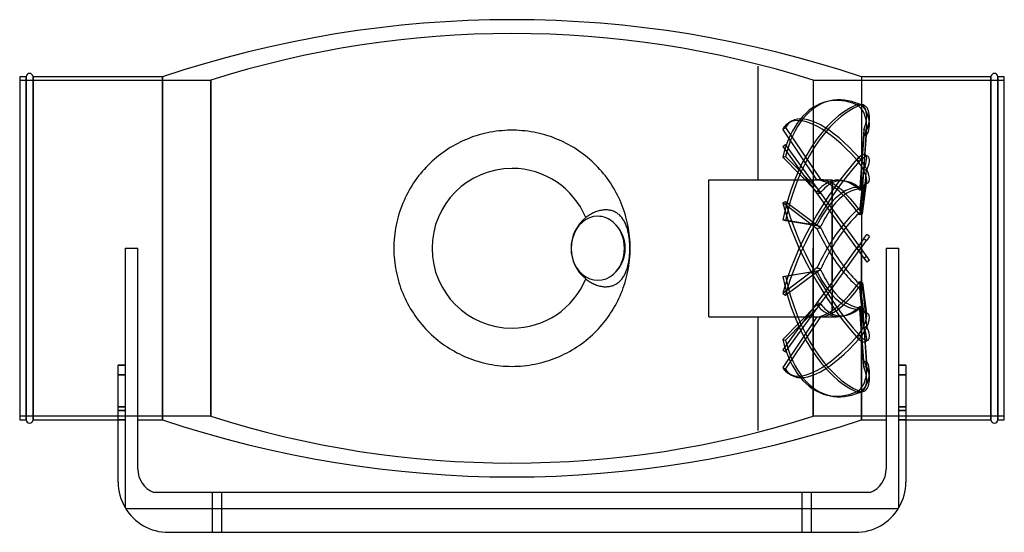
# Model space of a CAD drawing. Header units: millimetres. Extents: x -284 to 284, y -164 to 132.
import ezdxf

# ---------------------------------------------------------------- set-up
doc = ezdxf.new("R2010")
doc.units = ezdxf.units.MM
doc.layers.add('HIDDEN', color=7, linetype='Continuous')
doc.layers.add('THICK', color=7, linetype='Continuous')

msp = doc.modelspace()

# ---------------------------------------------------------------- linework, layer by layer
at = {"layer": 'HIDDEN'}
for p, q in [((142, 105.13), (142, 105.13)), ((142, 105.13), (142, 105.13)), ((142, 105.13), (142, 105.13)), ((142, 105.13), (142, 105.13)), ((142, 105.13), (142, 105.13)), ((142, 105.13), (142, 105.13)), ((142, 105.13), (142, 105.13)), ((142, 105.13), (142, 105.13)), ((142, 105.13), (142, 105.13)), ((142, 105.13), (142, 105.13)), ((142, 105.13), (142, 105.13)), ((142, 105.13), (142, 105.13)), ((142, 105.13), (142, 105.13)), ((142, 105.13), (142, 105.13)), ((142, 105.13), (142, 105.13)), ((142, 105.13), (142, 105.13)), ((142, 105.13), (142, 105.13)), ((142, 105.13), (142, 105.13)), ((142, 105.13), (142, 105.13)), ((142, 105.13), (142, 105.13)), ((142, 105.13), (142, 105.13)), ((142, 105.13), (142, 105.13)), ((142, 105.13), (142, 105.13)), ((142, 105.13), (142, 105.13)), ((142, 105.13), (142, 105.13)), ((142, 105.13), (142, 105.13)), ((142, 105.13), (142, 105.13)), ((142, 105.13), (142, 105.13)), ((142, 105.13), (142, 105.13)), ((142, 105.13), (142, 105.13)), ((142, 105.13), (142, 105.13)), ((142, 105.13), (142, 105.13)), ((142, 105.13), (142, 105.13)), ((142, 105.13), (142, 105.13)), ((142, 105.13), (142, 105.13)), ((142, 105.13), (142, 105.13)), ((142, 105.13), (142, 105.13)), ((142, 105.13), (142, 105.13)), ((142, 105.13), (142, 105.13)), ((142, 105.13), (142, 105.13)), ((142, 39.6), (142, 105.13)), ((142, 39.6), (142, 105.13)), ((-284, 97), (-173.82, 97)), ((-280.32, 99), (-280.32, 0)), ((-276.32, 0), (-276.32, 99)), ((-201.54, 0), (-201.54, 99)), ((-173.82, 0), (-173.82, 97)), ((-173.82, 97), (-173.82, 0)), ((173.82, 97), (284, 97)), ((173.82, 97), (173.82, 0)), ((173.82, 97), (173.82, 0)), ((201.54, 99), (201.54, 0)), ((276.32, 99), (276.32, 0)), ((280.32, 0), (280.32, 99)), ((183.5, 85.12), (181.88, 84.76)), ((198.8, 82.86), (200.42, 83.22)), ((198.8, 82.86), (200.42, 82.49)), ((202.59, 82.74), (200.97, 83.1)), ((156.15, 68.84), (157.77, 69.79)), ((175.94, 39.59), (156.15, 68.84)), ((157.77, 69.79), (178.2, 39.6)), ((161.29, 73.34), (159.67, 72.39)), ((202.91, 68.53), (200.59, 35.14)), ((202.16, 34.11), (204.53, 68.17)), ((202.91, 68.53), (204.53, 68.17)), ((-26.82, 62.66), (-28.34, 61.99)), ((-25.29, 63.29), (-26.82, 62.66)), ((-23.74, 63.89), (-25.29, 63.29)), ((-22.18, 64.45), (-23.74, 63.89)), ((-20.6, 64.97), (-22.18, 64.45)), ((-19, 65.46), (-20.6, 64.97)), ((-17.4, 65.9), (-19, 65.46)), ((-15.78, 66.31), (-17.4, 65.9)), ((-14.14, 66.68), (-15.78, 66.31)), ((-12.51, 67), (-14.14, 66.68)), ((-10.86, 67.29), (-12.51, 67)), ((-9.2, 67.54), (-10.86, 67.29)), ((-7.54, 67.74), (-9.2, 67.54)), ((-5.87, 67.91), (-7.54, 67.74)), ((-4.19, 68.03), (-5.87, 67.91)), ((-2.51, 68.11), (-4.19, 68.03)), ((-0.84, 68.15), (-2.51, 68.11)), ((0.84, 68.15), (-0.84, 68.15)), ((2.52, 68.11), (0.84, 68.15)), ((4.2, 68.03), (2.52, 68.11)), ((5.87, 67.91), (4.2, 68.03)), ((7.54, 67.74), (5.87, 67.91)), ((9.21, 67.54), (7.54, 67.74)), ((10.86, 67.29), (9.21, 67.54)), ((12.51, 67), (10.86, 67.29)), ((14.15, 66.67), (12.51, 67)), ((15.78, 66.31), (14.15, 66.67)), ((17.4, 65.9), (15.78, 66.31)), ((19.01, 65.46), (17.4, 65.9)), ((20.6, 64.97), (19.01, 65.46)), ((22.18, 64.45), (20.6, 64.97)), ((23.75, 63.89), (22.18, 64.45)), ((25.29, 63.29), (23.75, 63.89)), ((26.83, 62.66), (25.29, 63.29)), ((28.34, 61.99), (26.83, 62.66)), ((202.91, 65.03), (200.59, 33.61)), ((202.16, 33.36), (204.53, 65.4)), ((202.91, 65.03), (204.53, 65.4)), ((-37.01, 57.24), (-38.38, 56.33)), ((-35.61, 58.12), (-37.01, 57.24)), ((-34.2, 58.96), (-35.61, 58.12)), ((-32.77, 59.77), (-34.2, 58.96)), ((-31.31, 60.54), (-32.77, 59.77)), ((-29.83, 61.28), (-31.31, 60.54)), ((-28.34, 61.99), (-29.83, 61.28)), ((29.83, 61.28), (28.34, 61.99)), ((31.31, 60.54), (29.83, 61.28)), ((32.76, 59.77), (31.31, 60.54)), ((34.2, 58.96), (32.76, 59.77)), ((35.62, 58.11), (34.2, 58.96)), ((37.01, 57.24), (35.62, 58.11)), ((38.38, 56.33), (37.01, 57.24)), ((156.15, 58.7), (157.77, 59.88)), ((156.15, 58.7), (198.8, 0)), ((200.42, 1.18), (157.77, 59.88)), ((-44.86, 51.32), (-46.08, 50.22)), ((-43.61, 52.38), (-44.86, 51.32)), ((-42.34, 53.41), (-43.61, 52.38)), ((-41.04, 54.42), (-42.34, 53.41)), ((-39.72, 55.39), (-41.04, 54.42)), ((-38.38, 56.33), (-39.72, 55.39)), ((39.72, 55.39), (38.38, 56.33)), ((41.05, 54.41), (39.72, 55.39)), ((42.34, 53.41), (41.05, 54.41)), ((43.62, 52.38), (42.34, 53.41)), ((44.86, 51.31), (43.62, 52.38)), ((46.08, 50.22), (44.86, 51.31)), ((156.15, 52.67), (157.77, 53.04)), ((175.94, 32.6), (156.15, 52.67)), ((157.77, 53.04), (178.2, 32.31)), ((198.8, 51.21), (200.42, 52.16)), ((198.8, 51.21), (200.42, 50.26)), ((205.43, 52.97), (203.82, 53.92)), ((-50.7, 45.56), (-51.78, 44.32)), ((-49.59, 46.76), (-50.7, 45.56)), ((-48.45, 47.94), (-49.59, 46.76)), ((-47.28, 49.1), (-48.45, 47.94)), ((-46.08, 50.22), (-47.28, 49.1)), ((47.28, 49.1), (46.08, 50.22)), ((48.45, 47.95), (47.28, 49.1)), ((49.59, 46.77), (48.45, 47.95)), ((50.7, 45.56), (49.59, 46.77)), ((51.78, 44.32), (50.7, 45.56)), ((202.91, 45.86), (200.59, 23.24)), ((202.91, 45.86), (204.53, 44.9)), ((-54.85, 40.47), (-55.81, 39.13)), ((-53.86, 41.78), (-54.85, 40.47)), ((-52.83, 43.06), (-53.86, 41.78)), ((-51.78, 44.32), (-52.83, 43.06)), ((52.83, 43.06), (51.78, 44.32)), ((53.86, 41.78), (52.83, 43.06)), ((54.85, 40.46), (53.86, 41.78)), ((55.81, 39.13), (54.85, 40.46)), ((202.16, 21.84), (204.53, 44.9)), ((-58.5, 34.99), (-59.33, 33.56)), ((-57.63, 36.39), (-58.5, 34.99)), ((-56.74, 37.77), (-57.63, 36.39)), ((-55.81, 39.13), (-56.74, 37.77)), ((56.74, 37.77), (55.81, 39.13)), ((57.64, 36.38), (56.74, 37.77)), ((58.5, 34.98), (57.64, 36.38)), ((59.33, 33.55), (58.5, 34.98)), ((113.6, 0), (113.6, 39.6)), ((113.6, 39.6), (142, 39.6)), ((142, 39.6), (142, 39.6)), ((142, 39.6), (142, 39.6)), ((142, 39.6), (142, 39.6)), ((142, 39.6), (142, 39.6)), ((142, 39.6), (142, 39.6)), ((142, 39.6), (142, 39.6)), ((142, 39.6), (142, 39.6)), ((142, 39.6), (142, 39.6)), ((142, 39.6), (142, 39.6)), ((142, 39.6), (142, 39.6)), ((142, 39.6), (142, 39.6)), ((142, 39.6), (142, 39.6)), ((142, 39.6), (142, 39.6)), ((142, 39.6), (142, 39.6)), ((142, 39.6), (142, 39.6)), ((142, 39.6), (142, 39.6)), ((142, 39.6), (142, 39.6)), ((142, 39.6), (142, 39.6)), ((142, 39.6), (142, 39.6)), ((142, 39.6), (142, 39.6)), ((142, 39.6), (142, 39.6)), ((142, 39.6), (142, 39.6)), ((142, 39.6), (142, 39.6)), ((142, 39.6), (142, 39.6)), ((142, 39.6), (142, 39.6)), ((142, 39.6), (142, 39.6)), ((142, 39.6), (142, 39.6)), ((142, 39.6), (142, 39.6)), ((142, 39.6), (142, 39.6)), ((142, 39.6), (142, 39.6)), ((142, 39.6), (142, 39.6)), ((142, 39.6), (142, 39.6)), ((142, 39.6), (142, 39.6)), ((142, 39.6), (142, 39.6)), ((142, 39.6), (142, 39.6)), ((142, 39.6), (142, 39.6)), ((142, 39.6), (142, 39.6)), ((142, 39.6), (142, 39.6)), ((142, 39.6), (142, 39.6)), ((142, 39.6), (142, 39.6)), ((142, 39.6), (142, 39.6)), ((142, 39.6), (142, 39.6)), ((142, 39.6), (142, 39.6)), ((142, 39.6), (142, 39.6)), ((142, 39.6), (142, 39.6)), ((142, 39.6), (142, 39.6)), ((142, 39.6), (142, 39.6)), ((142, 39.6), (142, 39.6)), ((142, 39.6), (142, 39.6)), ((142, 39.6), (142, 39.6)), ((142, 39.6), (142, 39.6)), ((142, 39.6), (142, 39.6)), ((142, 39.6), (142, 39.6)), ((142, 39.6), (142, 39.6)), ((142, 39.6), (142, 39.6)), ((142, 39.6), (142, 39.6)), ((142, 39.6), (142, 39.6)), ((142, 39.6), (142, 39.6)), ((142, 39.6), (142, 39.6)), ((142, 39.6), (142, 39.6)), ((142, 39.6), (142, 39.6)), ((142, 39.6), (142, 39.6)), ((142, 39.6), (142, 39.6)), ((142, 39.6), (142, 39.6)), ((142, 39.6), (184.6, 39.6)), ((184.6, 39.6), (184.6, 37.53)), ((184.6, 39.6), (184.6, 38.79)), ((184.6, 37.79), (184.6, 26.72)), ((184.6, 22.95), (184.6, 36.06)), ((202.91, 36.69), (200.59, 19.25)), ((202.16, 19.86), (204.53, 37.64)), ((202.91, 36.69), (204.53, 37.64)), ((205.43, 37.8), (203.82, 36.85)), ((-61.61, 29.15), (-62.3, 27.64)), ((-60.89, 30.64), (-61.61, 29.15)), ((-60.12, 32.11), (-60.89, 30.64)), ((-59.33, 33.56), (-60.12, 32.11)), ((60.13, 32.1), (59.33, 33.55)), ((60.89, 30.63), (60.13, 32.1)), ((61.62, 29.14), (60.89, 30.63)), ((62.31, 27.63), (61.62, 29.14)), ((-64.16, 23.01), (-64.7, 21.44)), ((-63.58, 24.57), (-64.16, 23.01)), ((-62.96, 26.11), (-63.58, 24.57)), ((-62.3, 27.64), (-62.96, 26.11)), ((62.96, 26.11), (62.31, 27.63)), ((63.58, 24.56), (62.96, 26.11)), ((64.16, 23.01), (63.58, 24.56)), ((64.7, 21.43), (64.16, 23.01)), ((156.15, 26.15), (157.77, 27.1)), ((175.94, 11.31), (156.15, 26.15)), ((157.77, 27.1), (178.2, 11.79)), ((184.6, 23.6), (184.6, 4.43)), ((-65.67, 18.24), (-66.1, 16.62)), ((-65.21, 19.85), (-65.67, 18.24)), ((-64.7, 21.44), (-65.21, 19.85)), ((43.15, 18.16), (42.58, 17.72)), ((43.75, 18.6), (43.15, 18.16)), ((44.36, 19.01), (43.75, 18.6)), ((44.99, 19.41), (44.36, 19.01)), ((45.62, 19.77), (44.99, 19.41)), ((46.23, 20.11), (45.62, 19.77)), ((46.84, 20.41), (46.23, 20.11)), ((47.47, 20.7), (46.84, 20.41)), ((48.12, 20.97), (47.47, 20.7)), ((48.78, 21.22), (48.12, 20.97)), ((49.45, 21.44), (48.78, 21.22)), ((50.1, 21.63), (49.45, 21.44)), ((50.74, 21.79), (50.1, 21.63)), ((51.35, 21.91), (50.74, 21.79)), ((51.97, 22.02), (51.35, 21.91)), ((52.61, 22.1), (51.97, 22.02)), ((53.25, 22.16), (52.61, 22.1)), ((53.89, 22.18), (53.25, 22.16)), ((54.51, 22.18), (53.89, 22.18)), ((55.11, 22.15), (54.51, 22.18)), ((55.69, 22.09), (55.11, 22.15)), ((56.24, 22.01), (55.69, 22.09)), ((56.8, 21.9), (56.24, 22.01)), ((57.36, 21.76), (56.8, 21.9)), ((57.92, 21.6), (57.36, 21.76)), ((58.47, 21.4), (57.92, 21.6)), ((59, 21.18), (58.47, 21.4)), ((59.5, 20.94), (59, 21.18)), ((59.99, 20.68), (59.5, 20.94)), ((60.44, 20.4), (59.99, 20.68)), ((60.88, 20.1), (60.44, 20.4)), ((61.32, 19.78), (60.88, 20.1)), ((61.75, 19.42), (61.32, 19.78)), ((62.17, 19.04), (61.75, 19.42)), ((62.58, 18.63), (62.17, 19.04)), ((62.97, 18.2), (62.58, 18.63)), ((63.34, 17.75), (62.97, 18.2)), ((63.7, 17.28), (63.34, 17.75)), ((64.03, 16.8), (63.7, 17.28)), ((65.21, 19.84), (64.7, 21.43)), ((65.67, 18.24), (65.21, 19.84)), ((66.1, 16.62), (65.67, 18.24)), ((184.6, 0), (184.6, 19.54)), ((-67.15, 11.71), (-67.42, 10.05)), ((-66.84, 13.36), (-67.15, 11.71)), ((-66.49, 14.99), (-66.84, 13.36)), ((-66.1, 16.62), (-66.49, 14.99)), ((64.34, 16.32), (64.03, 16.8)), ((64.63, 15.83), (64.34, 16.32)), ((64.92, 15.31), (64.63, 15.83)), ((65.19, 14.77), (64.92, 15.31)), ((65.46, 14.19), (65.19, 14.77)), ((65.71, 13.6), (65.46, 14.19)), ((65.95, 12.99), (65.71, 13.6)), ((66.17, 12.38), (65.95, 12.99)), ((66.49, 14.99), (66.1, 16.62)), ((66.37, 11.79), (66.17, 12.38)), ((66.55, 11.18), (66.37, 11.79)), ((66.84, 13.36), (66.49, 14.99)), ((67.15, 11.71), (66.84, 13.36)), ((67.41, 10.05), (67.15, 11.71)), ((175.94, 13.15), (156.15, 16.39)), ((156.15, 16.39), (157.77, 16.03)), ((157.77, 16.03), (178.2, 12.69)), ((-67.83, 6.72), (-67.97, 5.04)), ((-67.64, 8.39), (-67.83, 6.72)), ((-67.42, 10.05), (-67.64, 8.39)), ((66.73, 10.53), (66.55, 11.18)), ((66.9, 9.86), (66.73, 10.53)), ((67.06, 9.18), (66.9, 9.86)), ((67.19, 8.52), (67.06, 9.18)), ((67.31, 7.87), (67.19, 8.52)), ((67.43, 7.2), (67.31, 7.87)), ((67.64, 8.39), (67.41, 10.05)), ((67.53, 6.51), (67.43, 7.2)), ((67.63, 5.8), (67.53, 6.51)), ((67.71, 5.08), (67.63, 5.8)), ((67.83, 6.72), (67.64, 8.39)), ((67.97, 5.04), (67.83, 6.72)), ((202.91, 5.66), (204.62, 8.01)), ((206.24, 6.83), (204.53, 4.49)), ((206.24, 6.83), (204.62, 8.01)), ((-280.32, 0), (-280.32, -99)), ((-276.32, -99), (-276.32, 0)), ((-223.2, 0), (-223.2, 0)), ((-223.2, 0), (-223.2, 0)), ((-215.84, 0), (-215.84, 0)), ((-215.84, 0), (-215.84, 0)), ((-201.54, -99), (-201.54, 0)), ((-173.82, -97), (-173.82, 0)), ((-173.82, 0), (-173.82, -97)), ((-68.14, 1.68), (-68.16, 0)), ((-68.16, 0), (-68.14, -1.67)), ((-68.08, 3.36), (-68.14, 1.68)), ((-67.97, 5.04), (-68.08, 3.36)), ((67.78, 4.34), (67.71, 5.08)), ((67.84, 3.61), (67.78, 4.34)), ((67.89, 2.87), (67.84, 3.61)), ((67.93, 2.14), (67.89, 2.87)), ((67.95, 1.41), (67.93, 2.14)), ((67.97, 0.7), (67.95, 1.41)), ((68.08, 3.36), (67.97, 5.04)), ((67.97, 0), (67.97, 0.7)), ((67.97, -0.7), (67.97, 0)), ((68.14, 1.68), (68.08, 3.36)), ((68.16, 0), (68.14, 1.68)), ((184.6, 0.41), (184.6, 0)), ((184.6, -22.95), (201.27, 0)), ((198.8, 0), (184.6, -19.54)), ((200.59, 2.46), (198.8, 0)), ((198.8, 0), (200.42, 1.18)), ((198.8, 0), (204.62, -8.01)), ((206.24, -6.83), (200.42, 1.18)), ((202.91, 5.66), (200.59, 2.46)), ((201.27, 0), (202.16, 1.23)), ((202.16, 1.23), (204.53, 4.49)), ((202.91, 5.66), (204.53, 4.49)), ((215.84, 0), (215.84, 0)), ((215.84, 0), (215.84, 0)), ((223.2, 0), (223.2, 0)), ((223.2, 0), (223.2, 0)), ((-68.14, -1.67), (-68.08, -3.34)), ((-68.08, -3.34), (-67.98, -5)), ((-67.98, -5), (-67.83, -6.66)), ((67.63, -5.8), (67.71, -5.08)), ((67.71, -5.08), (67.78, -4.34)), ((67.78, -4.34), (67.84, -3.61)), ((67.83, -6.67), (67.98, -5)), ((67.84, -3.61), (67.89, -2.87)), ((67.89, -2.87), (67.93, -2.14)), ((67.93, -2.14), (67.95, -1.41)), ((67.95, -1.41), (67.97, -0.7)), ((67.98, -5), (68.08, -3.34)), ((68.08, -3.34), (68.14, -1.67)), ((68.14, -1.67), (68.16, 0)), ((113.6, -39.6), (113.6, 0)), ((173.82, 0), (173.82, -97)), ((173.82, -97), (173.82, 0)), ((184.6, -0.41), (184.6, 0)), ((184.6, 0), (184.6, -19.54)), ((184.6, -23.6), (184.6, -4.43)), ((198.8, 0), (200.42, -1.18)), ((201.54, 0), (201.54, -99)), ((202.91, -5.66), (204.53, -4.49)), ((276.32, 0), (276.32, -99)), ((280.32, -99), (280.32, 0)), ((-67.83, -6.66), (-67.65, -8.32)), ((-67.65, -8.32), (-67.43, -9.97)), ((-67.43, -9.97), (-67.16, -11.62)), ((66.37, -11.79), (66.55, -11.18)), ((66.55, -11.18), (66.73, -10.53)), ((66.73, -10.53), (66.9, -9.86)), ((66.9, -9.86), (67.06, -9.18)), ((67.06, -9.18), (67.19, -8.52)), ((67.16, -11.62), (67.43, -9.97)), ((67.19, -8.52), (67.31, -7.87)), ((67.31, -7.87), (67.43, -7.2)), ((67.43, -7.2), (67.53, -6.51)), ((67.43, -9.97), (67.65, -8.32)), ((67.53, -6.51), (67.63, -5.8)), ((67.65, -8.32), (67.83, -6.67)), ((175.94, -11.31), (156.15, -26.15)), ((206.24, -6.83), (204.62, -8.01)), ((-67.16, -11.62), (-66.86, -13.25)), ((-66.86, -13.25), (-66.52, -14.88)), ((-66.52, -14.88), (-66.13, -16.49)), ((-66.13, -16.49), (-65.71, -18.1)), ((63.7, -17.28), (64.03, -16.8)), ((64.03, -16.8), (64.34, -16.32)), ((64.34, -16.32), (64.63, -15.83)), ((64.63, -15.83), (64.92, -15.31)), ((64.92, -15.31), (65.19, -14.77)), ((65.19, -14.77), (65.46, -14.19)), ((65.46, -14.19), (65.71, -13.6)), ((65.71, -13.6), (65.95, -12.99)), ((65.71, -18.1), (66.13, -16.5)), ((65.95, -12.99), (66.17, -12.38)), ((66.13, -16.5), (66.52, -14.88)), ((66.17, -12.38), (66.37, -11.79)), ((66.52, -14.88), (66.86, -13.25)), ((66.86, -13.25), (67.16, -11.62)), ((175.94, -13.15), (156.15, -16.39)), ((156.15, -16.39), (157.77, -16.03)), ((157.77, -27.1), (178.2, -11.79)), ((157.77, -16.03), (178.2, -12.69)), ((-65.71, -18.1), (-65.26, -19.68)), ((-65.26, -19.68), (-64.76, -21.26)), ((-64.76, -21.26), (-64.23, -22.82)), ((42.58, -17.72), (43.15, -18.16)), ((43.15, -18.16), (43.75, -18.6)), ((43.75, -18.6), (44.36, -19.01)), ((44.36, -19.01), (44.99, -19.41)), ((44.99, -19.41), (45.62, -19.77)), ((45.62, -19.77), (46.23, -20.11)), ((46.23, -20.11), (46.84, -20.41)), ((46.84, -20.41), (47.47, -20.7)), ((47.47, -20.7), (48.12, -20.97)), ((48.12, -20.97), (48.78, -21.22)), ((48.78, -21.22), (49.45, -21.44)), ((49.45, -21.44), (50.1, -21.63)), ((50.1, -21.63), (50.74, -21.79)), ((50.74, -21.79), (51.35, -21.91)), ((51.35, -21.91), (51.97, -22.02)), ((51.97, -22.02), (52.61, -22.1)), ((52.61, -22.1), (53.25, -22.16)), ((53.25, -22.16), (53.89, -22.18)), ((53.89, -22.18), (54.51, -22.18)), ((54.51, -22.18), (55.11, -22.15)), ((55.11, -22.15), (55.69, -22.09)), ((55.69, -22.09), (56.24, -22.01)), ((56.24, -22.01), (56.8, -21.9)), ((56.8, -21.9), (57.36, -21.76)), ((57.36, -21.76), (57.92, -21.6)), ((57.92, -21.6), (58.47, -21.4)), ((58.47, -21.4), (59, -21.18)), ((59, -21.18), (59.5, -20.94)), ((59.5, -20.94), (59.99, -20.68)), ((59.99, -20.68), (60.44, -20.4)), ((60.44, -20.4), (60.88, -20.1)), ((60.88, -20.1), (61.32, -19.78)), ((61.32, -19.78), (61.75, -19.42)), ((61.75, -19.42), (62.17, -19.04)), ((62.17, -19.04), (62.58, -18.63)), ((62.58, -18.63), (62.97, -18.2)), ((62.97, -18.2), (63.34, -17.75)), ((63.34, -17.75), (63.7, -17.28)), ((64.22, -22.84), (64.75, -21.27)), ((64.75, -21.27), (65.25, -19.7)), ((65.25, -19.7), (65.71, -18.1)), ((184.6, -19.54), (175.94, -31.46)), ((202.91, -36.69), (200.59, -19.25)), ((202.16, -19.86), (204.53, -37.64)), ((202.16, -21.84), (204.53, -44.9)), ((-64.23, -22.82), (-63.65, -24.37)), ((-63.65, -24.37), (-63.05, -25.91)), ((-63.05, -25.91), (-62.4, -27.42)), ((-62.4, -27.42), (-61.72, -28.92)), ((61.71, -28.94), (62.39, -27.44)), ((62.39, -27.44), (63.04, -25.92)), ((63.04, -25.92), (63.65, -24.39)), ((63.65, -24.39), (64.22, -22.84)), ((156.15, -26.15), (157.77, -27.1)), ((178.2, -31.76), (184.6, -22.95)), ((184.6, -22.95), (184.6, -36.06)), ((184.6, -37.79), (184.6, -26.72)), ((202.91, -45.86), (200.59, -23.24)), ((-61.72, -28.92), (-61, -30.4)), ((-61, -30.4), (-60.25, -31.87)), ((-60.25, -31.87), (-59.47, -33.31)), ((-59.47, -33.31), (-58.65, -34.73)), ((58.64, -34.74), (59.46, -33.32)), ((59.46, -33.32), (60.24, -31.88)), ((60.24, -31.88), (60.99, -30.42)), ((60.99, -30.42), (61.71, -28.94)), ((175.94, -31.46), (156.15, -58.7)), ((175.94, -32.6), (156.15, -52.67)), ((157.77, -59.88), (178.2, -31.76)), ((157.77, -53.04), (178.2, -32.31)), ((202.91, -65.03), (200.59, -33.61)), ((202.16, -33.36), (204.53, -65.4)), ((-58.65, -34.73), (-57.8, -36.13)), ((-57.8, -36.13), (-56.91, -37.51)), ((-56.91, -37.51), (-56, -38.86)), ((-56, -38.86), (-55.05, -40.19)), ((55.04, -40.2), (55.99, -38.87)), ((55.99, -38.87), (56.91, -37.52)), ((56.91, -37.52), (57.79, -36.14)), ((57.79, -36.14), (58.64, -34.74)), ((113.6, -39.6), (142, -39.6)), ((142, -39.6), (142, -39.6)), ((142, -39.6), (142, -39.6)), ((142, -39.6), (142, -39.6)), ((142, -39.6), (142, -39.6)), ((142, -39.6), (142, -39.6)), ((142, -39.6), (142, -39.6)), ((142, -39.6), (142, -39.6)), ((142, -39.6), (142, -39.6)), ((142, -39.6), (142, -39.6)), ((142, -39.6), (142, -39.6)), ((142, -39.6), (142, -39.6)), ((142, -39.6), (142, -39.6)), ((142, -39.6), (142, -39.6)), ((142, -39.6), (142, -39.6)), ((142, -39.6), (142, -39.6)), ((142, -39.6), (142, -39.6)), ((142, -39.6), (142, -39.6)), ((142, -39.6), (142, -39.6)), ((142, -39.6), (142, -39.6)), ((142, -39.6), (142, -39.6)), ((142, -39.6), (142, -39.6)), ((142, -39.6), (142, -39.6)), ((142, -39.6), (142, -39.6)), ((142, -39.6), (142, -39.6)), ((142, -39.6), (142, -39.6)), ((142, -39.6), (142, -39.6)), ((142, -39.6), (142, -39.6)), ((142, -39.6), (142, -39.6)), ((142, -39.6), (142, -39.6)), ((142, -39.6), (142, -39.6)), ((142, -39.6), (142, -39.6)), ((142, -39.6), (142, -39.6)), ((142, -39.6), (142, -39.6)), ((142, -39.6), (142, -39.6)), ((142, -39.6), (142, -39.6)), ((142, -39.6), (142, -39.6)), ((142, -39.6), (142, -39.6)), ((142, -39.6), (142, -39.6)), ((142, -39.6), (142, -39.6)), ((142, -39.6), (142, -39.6)), ((142, -39.6), (142, -39.6)), ((142, -39.6), (142, -39.6)), ((142, -39.6), (142, -39.6)), ((142, -39.6), (142, -39.6)), ((142, -39.6), (142, -39.6)), ((142, -39.6), (142, -39.6)), ((142, -39.6), (142, -39.6)), ((142, -39.6), (142, -39.6)), ((142, -39.6), (142, -39.6)), ((142, -39.6), (142, -39.6)), ((142, -39.6), (142, -39.6)), ((142, -39.6), (142, -39.6)), ((142, -39.6), (142, -39.6)), ((142, -39.6), (142, -39.6)), ((142, -39.6), (142, -39.6)), ((142, -39.6), (142, -39.6)), ((142, -39.6), (142, -39.6)), ((142, -39.6), (142, -39.6)), ((142, -39.6), (142, -39.6)), ((142, -39.6), (142, -39.6)), ((142, -39.6), (142, -39.6)), ((142, -39.6), (142, -39.6)), ((142, -39.6), (142, -39.6)), ((142, -39.6), (142, -39.6)), ((142, -105.13), (142, -39.6)), ((142, -105.13), (142, -39.6)), ((142, -39.6), (184.6, -39.6)), ((175.94, -39.59), (156.15, -68.84)), ((157.77, -69.79), (178.2, -39.6)), ((184.6, -37.53), (184.6, -39.6)), ((202.91, -68.53), (200.59, -35.14)), ((202.16, -34.11), (204.53, -68.17)), ((202.91, -36.69), (204.53, -37.64)), ((205.43, -37.81), (203.82, -36.85)), ((-55.05, -40.19), (-54.07, -41.5)), ((-54.07, -41.5), (-53.06, -42.78)), ((-53.06, -42.78), (-52.02, -44.04)), ((-52.02, -44.04), (-50.95, -45.27)), ((-50.95, -45.27), (-49.86, -46.48)), ((49.86, -46.48), (50.95, -45.27)), ((50.95, -45.27), (52.02, -44.04)), ((52.02, -44.04), (53.06, -42.79)), ((53.06, -42.79), (54.07, -41.51)), ((54.07, -41.51), (55.04, -40.2)), ((202.91, -45.86), (204.53, -44.9)), ((-49.86, -46.48), (-48.73, -47.65)), ((-48.73, -47.65), (-47.58, -48.8)), ((-47.58, -48.8), (-46.4, -49.93)), ((-46.4, -49.93), (-45.2, -51.02)), ((-45.2, -51.02), (-43.97, -52.08)), ((43.96, -52.09), (45.19, -51.02)), ((45.19, -51.02), (46.4, -49.93)), ((46.4, -49.93), (47.58, -48.81)), ((47.58, -48.81), (48.73, -47.66)), ((48.73, -47.66), (49.86, -46.48)), ((198.8, -51.21), (200.42, -50.26)), ((-43.97, -52.08), (-42.71, -53.12)), ((-42.71, -53.12), (-41.43, -54.12)), ((-41.43, -54.12), (-40.13, -55.1)), ((-40.13, -55.1), (-38.8, -56.04)), ((-38.8, -56.04), (-37.45, -56.95)), ((37.44, -56.96), (38.79, -56.04)), ((38.79, -56.04), (40.12, -55.1)), ((40.12, -55.1), (41.43, -54.13)), ((41.43, -54.13), (42.71, -53.12)), ((42.71, -53.12), (43.96, -52.09)), ((156.15, -52.67), (157.77, -53.04)), ((198.8, -51.21), (200.42, -52.16)), ((205.43, -52.97), (203.82, -53.92)), ((-37.45, -56.95), (-36.07, -57.83)), ((-36.07, -57.83), (-34.68, -58.68)), ((-34.68, -58.68), (-33.26, -59.49)), ((-33.26, -59.49), (-31.82, -60.27)), ((-31.82, -60.27), (-30.37, -61.02)), ((-30.37, -61.02), (-28.89, -61.74)), ((-28.89, -61.74), (-27.39, -62.41)), ((-27.39, -62.41), (-25.88, -63.06)), ((25.87, -63.06), (27.38, -62.42)), ((27.38, -62.42), (28.88, -61.74)), ((28.88, -61.74), (30.35, -61.03)), ((30.35, -61.03), (31.81, -60.28)), ((31.81, -60.28), (33.25, -59.5)), ((33.25, -59.5), (34.67, -58.68)), ((34.67, -58.68), (36.07, -57.84)), ((36.07, -57.84), (37.44, -56.96)), ((156.15, -58.7), (157.77, -59.88)), ((-227.2, -67.41), (-223.2, -67.41)), ((-25.88, -63.06), (-24.35, -63.66)), ((-24.35, -63.66), (-22.8, -64.23)), ((-22.8, -64.23), (-21.24, -64.77)), ((-21.24, -64.77), (-19.66, -65.26)), ((-19.66, -65.26), (-18.07, -65.72)), ((-18.07, -65.72), (-16.47, -66.14)), ((-16.47, -66.14), (-14.86, -66.52)), ((-14.86, -66.52), (-13.23, -66.86)), ((-13.23, -66.86), (-11.6, -67.17)), ((-11.6, -67.17), (-9.96, -67.43)), ((-9.96, -67.43), (-8.31, -67.65)), ((-8.31, -67.65), (-6.66, -67.83)), ((-6.66, -67.83), (-5, -67.98)), ((-5, -67.98), (-3.34, -68.08)), ((-3.34, -68.08), (-1.67, -68.14)), ((-1.67, -68.14), (0, -68.16)), ((0, -68.16), (1.66, -68.14)), ((1.66, -68.14), (3.32, -68.08)), ((3.32, -68.08), (4.99, -67.98)), ((4.99, -67.98), (6.65, -67.84)), ((6.65, -67.84), (8.3, -67.65)), ((8.3, -67.65), (9.95, -67.43)), ((9.95, -67.43), (11.59, -67.17)), ((11.59, -67.17), (13.22, -66.87)), ((13.22, -66.87), (14.85, -66.52)), ((14.85, -66.52), (16.46, -66.14)), ((16.46, -66.14), (18.06, -65.72)), ((18.06, -65.72), (19.65, -65.27)), ((19.65, -65.27), (21.23, -64.77)), ((21.23, -64.77), (22.79, -64.24)), ((22.79, -64.24), (24.34, -63.67)), ((24.34, -63.67), (25.87, -63.06)), ((202.91, -65.03), (204.53, -65.4)), ((223.2, -67.41), (227.2, -67.41)), ((-223.2, -73.16), (-227.2, -73.16)), ((-227.2, -73.16), (-223.2, -73.16)), ((156.15, -68.84), (157.77, -69.79)), ((161.29, -73.34), (159.67, -72.39)), ((202.91, -68.53), (204.53, -68.17)), ((227.2, -73.16), (223.2, -73.16)), ((223.2, -73.16), (227.2, -73.16)), ((183.5, -85.12), (181.88, -84.76)), ((198.8, -82.86), (200.42, -82.49)), ((198.8, -82.86), (200.42, -83.22)), ((202.59, -82.74), (200.97, -83.1)), ((-227.2, -91.54), (-223.2, -91.54)), ((-223.2, -91.54), (-227.2, -91.54)), ((-223.2, -93.72), (-227.2, -93.72)), ((-227.2, -93.72), (-223.2, -93.72)), ((223.2, -91.54), (227.2, -91.54)), ((227.2, -91.54), (223.2, -91.54)), ((227.2, -93.72), (223.2, -93.72)), ((223.2, -93.72), (227.2, -93.72)), ((-173.82, -97), (-284, -97)), ((-227.2, -98.96), (-223.2, -98.96)), ((-223.2, -98.96), (-227.2, -98.96)), ((284, -97), (173.82, -97)), ((223.2, -98.96), (227.2, -98.96)), ((227.2, -98.96), (223.2, -98.96)), ((142, -105.13), (142, -105.13)), ((142, -105.13), (142, -105.13)), ((142, -105.13), (142, -105.13)), ((142, -105.13), (142, -105.13)), ((142, -105.13), (142, -105.13)), ((142, -105.13), (142, -105.13)), ((142, -105.13), (142, -105.13)), ((142, -105.13), (142, -105.13)), ((142, -105.13), (142, -105.13)), ((142, -105.13), (142, -105.13)), ((142, -105.13), (142, -105.13)), ((142, -105.13), (142, -105.13)), ((142, -105.13), (142, -105.13)), ((142, -105.13), (142, -105.13)), ((142, -105.13), (142, -105.13)), ((142, -105.13), (142, -105.13)), ((142, -105.13), (142, -105.13)), ((142, -105.13), (142, -105.13)), ((142, -105.13), (142, -105.13)), ((142, -105.13), (142, -105.13)), ((142, -105.13), (142, -105.13)), ((142, -105.13), (142, -105.13)), ((142, -105.13), (142, -105.13)), ((142, -105.13), (142, -105.13)), ((142, -105.13), (142, -105.13)), ((142, -105.13), (142, -105.13)), ((142, -105.13), (142, -105.13)), ((142, -105.13), (142, -105.13)), ((142, -105.13), (142, -105.13)), ((142, -105.13), (142, -105.13)), ((142, -105.13), (142, -105.13)), ((142, -105.13), (142, -105.13)), ((142, -105.13), (142, -105.13)), ((142, -105.13), (142, -105.13)), ((142, -105.13), (142, -105.13)), ((142, -105.13), (142, -105.13)), ((142, -105.13), (142, -105.13)), ((142, -105.13), (142, -105.13)), ((142, -105.13), (142, -105.13)), ((142, -105.13), (142, -105.13)), ((-215.84, -127.5), (-215.84, -127.5)), ((215.84, -127.5), (215.84, -127.5)), ((-227.2, -135), (-227.2, -135)), ((-227.2, -135), (-227.2, -135)), ((-227.2, -135), (-227.2, -135)), ((-227.2, -135), (-227.2, -135)), ((-227.2, -135), (-227.2, -135)), ((227.2, -135), (227.2, -135)), ((227.2, -135), (227.2, -135)), ((227.2, -135), (227.2, -135)), ((227.2, -135), (227.2, -135)), ((227.2, -135), (227.2, -135)), ((-206.63, -141), (-206.63, -141)), ((-172.7, -164), (-172.7, -141)), ((-172.7, -164), (-172.7, -141)), ((-167.3, -164), (-167.3, -141)), ((-167.3, -164), (-167.3, -141)), ((167.3, -164), (167.3, -141)), ((167.3, -164), (167.3, -141)), ((172.7, -164), (172.7, -141)), ((172.7, -164), (172.7, -141)), ((206.63, -141), (206.63, -141)), ((-223.2, -149.7), (-223.2, -149.7)), ((-223.2, -149.7), (-223.2, -149.7)), ((-223.2, -149.7), (-223.2, -149.7)), ((-223.2, -149.7), (-223.2, -149.7)), ((-223.2, -149.7), (-223.2, -149.7)), ((-223.2, -149.7), (-223.2, -149.7)), ((-222.71, -150.5), (-222.71, -150.5)), ((-222.71, -150.5), (-222.71, -150.5)), ((222.71, -150.5), (-222.71, -150.5)), ((222.71, -150.5), (222.71, -150.5)), ((222.71, -150.5), (222.71, -150.5)), ((223.2, -149.7), (223.2, -149.7)), ((223.2, -149.7), (223.2, -149.7)), ((223.2, -149.7), (223.2, -149.7)), ((223.2, -149.7), (223.2, -149.7)), ((223.2, -149.7), (223.2, -149.7)), ((223.2, -149.7), (223.2, -149.7)), ((-198.2, -164), (-198.2, -164)), ((-198.2, -164), (-198.2, -164)), ((-198.2, -164), (-198.2, -164)), ((198.2, -164), (198.2, -164)), ((198.2, -164), (198.2, -164)), ((198.2, -164), (198.2, -164))]:
    msp.add_line(p, q, dxfattribs=at)
for centre, radius, start, end in [((0, -449.03), 573.03, 72.34159, 107.65843), ((0, 0), 46.11, 90, 270), ((0, 0), 46.11, 22.5926, 90), ((56.8, 0), 22.72, 128.7623, 231.2377), ((45.44, 0), 19.88, 311.3544, 48.6456), ((0, 0), 46.11, 270, 337.4074), ((184.6, 0), 39.6, 270, 277.8263), ((0, 449.03), 573.03, 252.34157, 287.65841)]:
    msp.add_arc(centre, radius, start, end, dxfattribs=at)
for centre, major_axis, ratio, start_param, end_param in [((198.8, 9.42), (16.92, -75.34), 0.559017, 2.759688, 3.141592), ((200.42, 9.78), (-16.92, 75.34), 0.559017, -0.381905, 0), ((198.8, 9.42), (16.92, -75.34), 0.559017, 3.141592, 3.981419), ((198.8, 9.42), (-16.92, -75.34), 0.559017, -2.759688, -1.537958), ((200.42, 9.78), (-16.92, 75.34), 0.559017, 0, 0.839826), ((200.42, 9.05), (16.92, 75.34), 0.559017, 0.381905, 1.603635), ((198.8, 73.44), (-2.17, -9.66), 0.559017, -3.141569, -2.759688), ((198.8, 73.44), (2.17, -9.66), 0.559017, 0.403494, 2.759688), ((200.42, 73.8), (-2.17, 9.66), 0.559017, -2.738099, -0.381905), ((200.42, 73.08), (2.17, 9.66), 0.559017, 0.000024, 0.381905), ((198.8, 73.44), (-2.17, -9.66), 0.559017, 1.167303, 3.141617), ((200.42, 73.08), (2.17, 9.66), 0.559017, -1.97429, 0.000024), ((198.8, 5.82), (39.13, -66.57), 0.345492, 2.102186, 3.141589), ((200.42, 6.77), (-39.13, 66.57), 0.345492, -1.039407, -0.000004), ((198.8, 5.82), (39.13, -66.57), 0.345492, 3.141589, 3.323916), ((200.42, 6.77), (-39.13, 66.57), 0.345492, -0.000004, 0.182324), ((198.8, 5.82), (-39.13, -66.57), 0.345492, -2.102186, -0.880456), ((198.8, 45.39), (-5.02, -8.53), 0.345492, 3.141567, 4.180999), ((198.8, 45.39), (5.02, -8.53), 0.345492, -0.000048, 2.102186), ((200.42, 44.44), (5.02, 8.53), 0.345492, -0.000026, 1.039407), ((200.42, 46.34), (-5.02, 8.53), 0.345492, 3.141545, 5.243779), ((198.8, 45.39), (-5.02, -8.53), 0.345492, 1.824805, 3.141567), ((200.42, 44.44), (5.02, 8.53), 0.345492, -1.316788, -0.000026), ((200.42, 4.87), (39.13, 66.57), 0.345492, 1.039407, 2.261137), ((195.51, 2.45), (8.16, -36.33), 0.559017, 2.450922, 3.281694), ((193.89, 2.09), (-8.3, 36.98), 0.559017, -0.687239, 0.048495), ((245.08, 0), (192.94, -13.79), 0.192396, 1.938468, 1.950959), ((198.8, 0), (-26.22, 38.78), 0.305615, -0.630043, -0.228191), ((198.8, 0), (-15.34, 38.39), 0.634095, -0.046151, 0.355701), ((201.27, 0), (-26.22, 38.78), 0.305615, -0.528126, -0.2157), ((201.27, 0), (-15.34, 38.39), 0.634095, 0.055766, 0.368192), ((195.51, 6.41), (18.87, -32.1), 0.345492, 1.79342, 2.624192), ((193.89, 5.46), (-19.2, 32.67), 0.345492, -1.344741, -0.609007), ((193.89, -2.09), (8.3, 36.98), 0.559017, 0.07657, 0.812304), ((195.51, -2.45), (-8.16, -36.33), 0.559017, -3.068454, -2.237682), ((188.77, 0.99), (9, -37.89), 0.799915, 2.415741, 2.46996), ((198.8, 45.39), (5.02, -8.53), 0.345492, -0.254009, -0.000048), ((200.42, 46.34), (-5.02, 8.53), 0.345492, 2.887584, 3.141545), ((245.08, 0), (192.92, -33.1), 0.112694, 1.944048, 1.956539), ((245.08, 0), (192.95, 11.63), 0.196181, 1.912888, 1.925379), ((188.77, -2.56), (-20.36, -33.21), 0.728667, -2.879292, -2.825072), ((198.8, -5.82), (39.13, -66.57), 0.345492, -2.261137, -1.039407), ((200.42, -4.87), (-39.13, 66.57), 0.345492, 0.880456, 2.102186), ((198.8, 0), (-15.34, -38.39), 0.634095, -2.063106, -1.661254), ((201.27, 0), (-15.34, -38.39), 0.634095, -1.961189, -1.648763), ((193.89, -5.46), (19.2, 32.67), 0.345492, 0.734072, 1.469806), ((188.77, 4.16), (27.51, -27.58), 0.565622, 1.649461, 1.70368), ((49.48, 0), (0, 18.5), 0.83205, 0, 3.773717), ((49.48, 0), (0, 18.5), 0.83205, -0.632125, 0), ((195.51, -6.41), (-18.87, -32.1), 0.345492, -2.410952, -1.58018), ((188.77, -5.13), (-30.22, -24.58), 0.379094, -2.307046, -2.252827), ((49.48, 0), (0, 18.5), 0.83205, -2.509468, -0.632125), ((245.08, 0), (-192.96, 39.59), 0.005473, 1.205507, 1.217999), ((245.08, 0), (192.92, 31.86), 0.121921, 1.904586, 1.917077), ((201.27, 0), (26.22, -38.78), 0.305615, -2.076722, -1.77453), ((198.8, 0), (26.22, -38.78), 0.305615, -2.064231, -1.77453), ((198.8, 0), (-26.22, -38.78), 0.305615, -1.479213, -1.367063), ((198.8, 0), (26.22, -38.78), 0.305615, -1.77453, -1.662379), ((201.27, 0), (-26.22, -38.78), 0.305615, -1.377297, -1.367063), ((201.27, 0), (26.22, -38.78), 0.305615, -1.77453, -1.764296), ((188.77, 5.75), (31.51, -22.89), 0.115281, 1.217174, 1.271394), ((198.8, 0), (-26.22, -38.78), 0.305615, -1.367063, -1.077362), ((201.27, 0), (-26.22, -38.78), 0.305615, -1.367063, -1.06487), ((195.51, 6.41), (18.87, -32.1), 0.345492, -1.561413, -0.730641), ((193.89, 5.46), (-19.2, 32.67), 0.345492, 1.671786, 2.40752), ((188.77, -5.75), (-31.51, -22.89), 0.115281, 1.870199, 1.924418), ((245.08, 0), (-192.92, 31.86), 0.121921, 1.224515, 1.237006), ((198.8, -9.42), (16.92, -75.34), 0.559017, -1.603635, -0.381905), ((200.42, -9.05), (-16.92, 75.34), 0.559017, 1.537958, 2.759688), ((245.08, 0), (192.96, 39.59), 0.005473, 1.923594, 1.936085), ((198.8, 0), (15.34, -38.39), 0.634095, -1.480339, -1.078487), ((201.27, 0), (15.34, -38.39), 0.634095, -1.49283, -1.180404), ((193.89, -5.46), (19.2, 32.67), 0.345492, -2.532586, -1.796852), ((195.51, -6.41), (-18.87, -32.1), 0.345492, 0.517401, 1.348173), ((188.77, 5.13), (30.22, -24.58), 0.379094, -0.888766, -0.834546), ((188.77, -4.16), (-27.51, -27.58), 0.565622, 1.437912, 1.492132), ((195.51, 2.45), (8.16, -36.33), 0.559017, -0.903911, -0.073139), ((193.89, 2.09), (-8.3, 36.98), 0.559017, 2.329288, 3.065022), ((245.08, 0), (-192.95, 11.63), 0.196181, 1.216213, 1.228705), ((245.08, 0), (-192.92, -33.1), 0.112694, 1.185053, 1.197545), ((198.8, 0), (15.34, 38.39), 0.634095, 2.785892, 3.187743), ((201.27, 0), (15.34, 38.39), 0.634095, 2.7734, 3.085827), ((195.51, -2.45), (-8.16, -36.33), 0.559017, -0.140102, 0.690671), ((193.89, -2.09), (8.3, 36.98), 0.559017, -2.934775, -2.454354), ((188.77, 2.56), (20.36, -33.21), 0.728667, -0.31652, -0.2623), ((198.8, 0), (26.22, 38.78), 0.305615, -2.913401, -2.51155), ((245.08, 0), (-192.94, -13.79), 0.192396, 1.190634, 1.203125), ((201.27, 0), (26.22, 38.78), 0.305615, -2.925893, -2.613466), ((193.89, -2.09), (8.3, 36.98), 0.559017, 3.093098, 3.34841), ((198.8, -45.39), (-5.02, -8.53), 0.345492, 1.039407, 3.14164), ((200.42, -46.34), (5.02, 8.53), 0.345492, -2.102186, 0.000048), ((188.77, -0.99), (-9, -37.89), 0.799915, 0.671632, 0.725852), ((198.8, -45.39), (-5.02, -8.53), 0.345492, -3.141545, -2.887584), ((200.42, -46.34), (5.02, 8.53), 0.345492, 0.000048, 0.254009), ((200.42, -44.44), (-5.02, 8.53), 0.345492, -3.141567, -1.824805), ((200.42, -44.44), (-5.02, 8.53), 0.345492, 2.102186, 3.141618), ((198.8, -45.39), (5.02, -8.53), 0.345492, 0.000026, 1.316788), ((198.8, -9.42), (-16.92, -75.34), 0.559017, -0.839826, 0), ((200.42, -9.78), (16.92, 75.34), 0.559017, 2.301767, 3.141593), ((198.8, -5.82), (-39.13, -66.57), 0.345492, 0.000004, 1.039407), ((200.42, -6.77), (39.13, 66.57), 0.345492, -3.141589, -2.102186), ((198.8, -45.39), (5.02, -8.53), 0.345492, -1.039407, 0.000026), ((198.8, -73.44), (-2.17, -9.66), 0.559017, 0.381905, 2.738099), ((200.42, -73.8), (2.17, 9.66), 0.559017, -2.759688, -0.403494), ((198.8, -5.82), (-39.13, -66.57), 0.345492, -0.182324, 0.000004), ((200.42, -6.77), (39.13, 66.57), 0.345492, 2.959269, 3.141597), ((198.8, -73.44), (2.17, -9.66), 0.559017, -0.000024, 1.97429), ((200.42, -73.08), (-2.17, 9.66), 0.559017, 3.141569, 5.115883), ((198.8, -9.42), (-16.92, -75.34), 0.559017, 0, 0.381905), ((200.42, -9.78), (16.92, 75.34), 0.559017, -3.141592, -2.759688), ((198.8, -73.44), (2.17, -9.66), 0.559017, -0.381905, -0.000024), ((200.42, -73.08), (-2.17, 9.66), 0.559017, 2.759688, 3.141569)]:
    msp.add_ellipse(centre, major_axis=major_axis, ratio=ratio, start_param=start_param, end_param=end_param, dxfattribs=at)
at = {"layer": 'THICK'}
for p, q in [((-280.32, 99), (-284, 99)), ((-284, 99), (-284, -99)), ((-280.32, 0), (-280.32, 99)), ((-201.54, 99), (-276.32, 99)), ((-276.32, 99), (-276.32, 0)), ((-201.54, 99), (-201.54, 0)), ((276.32, 99), (201.54, 99)), ((201.54, 99), (201.54, 0)), ((276.32, 0), (276.32, 99)), ((284, 99), (280.32, 99)), ((280.32, 99), (280.32, 0)), ((284, -99), (284, 99)), ((-280.32, -99), (-280.32, 0)), ((-276.32, 0), (-276.32, -99)), ((-223.2, 0), (-215.84, 0)), ((-223.2, 0), (-223.2, -149.7)), ((-215.84, -127.5), (-215.84, 0)), ((-201.54, 0), (-201.54, -99)), ((215.84, 0), (223.2, 0)), ((215.84, 0), (215.84, -127.5)), ((223.2, -149.7), (223.2, 0)), ((201.54, -99), (201.54, 0)), ((276.32, -99), (276.32, 0)), ((280.32, 0), (280.32, -99)), ((-223.2, -67.41), (-227.2, -67.41)), ((-227.2, -135), (-227.2, -67.41)), ((227.2, -67.41), (223.2, -67.41)), ((227.2, -67.41), (227.2, -135)), ((-284, -99), (-280.32, -99)), ((-276.32, -99), (-227.2, -99)), ((-215.84, -99), (-201.54, -99)), ((201.54, -99), (215.84, -99)), ((227.2, -99), (276.32, -99)), ((280.32, -99), (284, -99)), ((206.63, -141), (-206.63, -141)), ((-198.2, -164), (198.2, -164))]:
    msp.add_line(p, q, dxfattribs=at)
for centre, radius, start, end in [((0, -499.93), 631.93, 71.40189, 108.59808), ((-278.32, 99), 2, 0, 180), ((278.32, 99), 2, 0, 180), ((-278.32, -99), 2, 180, 0), ((0, 499.93), 631.93, 251.40192, 288.59811), ((278.32, -99), 2, 180, 0), ((-198.2, -135), 29, 180, 210.4503), ((198.2, -135), 29, 329.5497, 0)]:
    msp.add_arc(centre, radius, start, end, dxfattribs=at)
for centre, major_axis, start_param, end_param in [((-201.34, -127.5), (0, -14.5), -1.570796, -0.373559), ((201.34, -127.5), (0, -14.5), 0.373559, 1.570796), ((-198.2, -135), (0, -29), -1.039338, 0), ((198.2, -135), (0, -29), 0, 1.039338)]:
    msp.add_ellipse(centre, major_axis=major_axis, ratio=1, start_param=start_param, end_param=end_param, dxfattribs=at)

doc.saveas('drawing.dxf')
